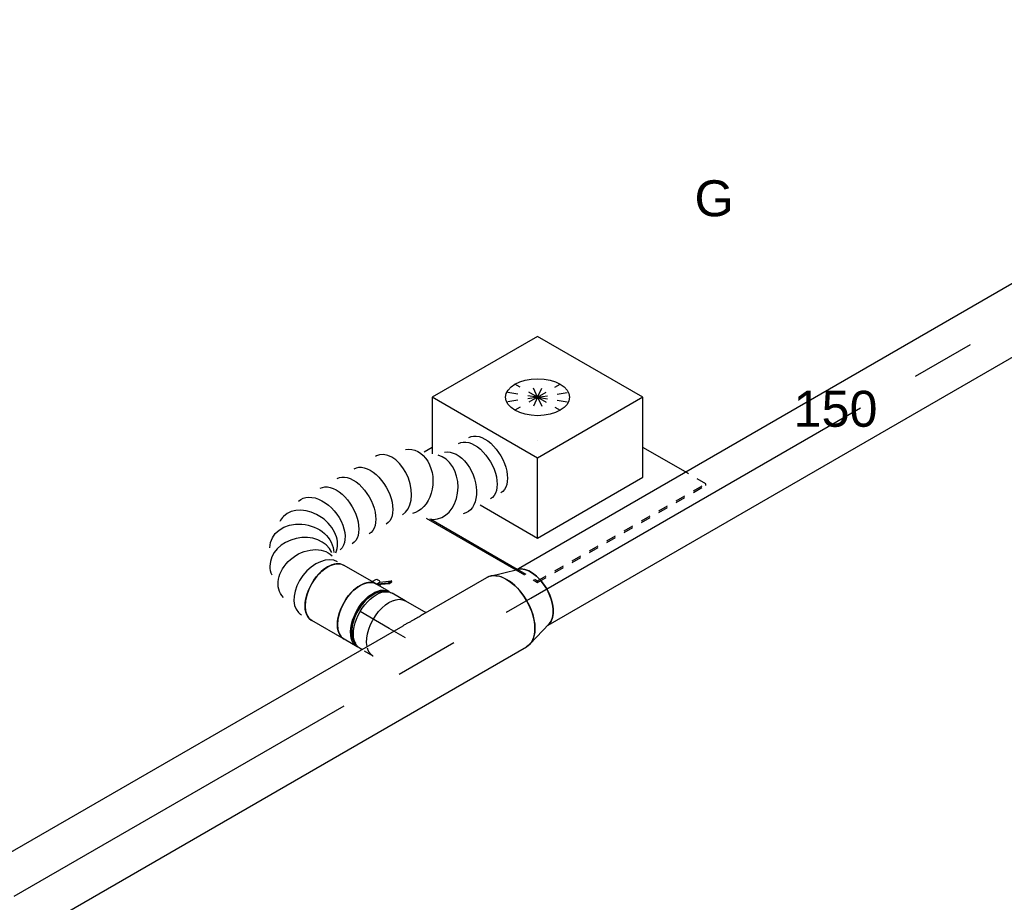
# Model space of a CAD drawing. Extents: x -329828 to 339781, y -55429 to 69176.
# Tile 63 of 140: x -39290 to -36827, y 41510 to 43719. Entities that reach past the tile are written whole.
import ezdxf
from ezdxf.enums import TextEntityAlignment as Align

# ---------------------------------------------------------------- set-up
doc = ezdxf.new("R2010")
doc.units = 0
doc.header["$LTSCALE"] = 50
doc.linetypes.add('CENTER2', pattern=[28.575, 19.05, -3.175, 3.175, -3.175])
doc.linetypes.add('STREEPJES', pattern=[0.1, 0.05, -0.05])
doc.layers.get('0').update_dxf_attribs({"linetype": 'CONTINUOUS'})
for name, color, linetype in [('WL570---_TOEVOER', 3, 'CONTINUOUS'), ('WL570---_TOEVOER_HL', 8, 'CONTINUOUS'), ('WL570---_TOEVOER_RST', 2, 'CONTINUOUS'), ('WL570---_TOEVOER_RST_HL', 1, 'CONTINUOUS'), ('WM570---_TOEVOER_PR', 1, 'CONTINUOUS'), ('WM570---_TOEVOER_RST_PR', 1, 'CONTINUOUS')]:
    doc.layers.add(name, color=color, linetype=linetype)
doc.styles.add('BURO-018', font='ARIAL.TTF', dxfattribs={"height": 90})

# ---------------------------------------------------------------- blocks, each defined once
blk = doc.blocks.new('*U907')
at = {"color": 0, "ltscale": 10}
for p, q in [((-174.3, 225.6, 4821.3), (-245.3, 102.7, 4821.3)), ((130.2, 225.6, 4821.3), (-174.3, 225.6, 4821.3)), ((-22, -38.2, 4821.3), (-174.3, 225.6, 4821.3)), ((282.5, -38.2, 4821.3), (130.2, 225.6, 4821.3)), ((-237.2, 116.7, 4821.3), (-260.5, 116.7, 4821.3)), ((-338.4, -29.1, 4821.3), (-209.1, -253, 4821.3)), ((-329.8, -36.9, 4821.3), (-204.9, -253.2, 4821.3)), ((-122.1, -211.4, 4821.3), (-22, -38.2, 4821.3)), ((282.5, -38.2, 4821.3), (-22, -38.2, 4821.3)), ((182.5, -211.4, 4821.3), (282.5, -38.2, 4821.3)), ((-205.1, -67.6, 4821.3), (-122.1, -211.4, 4821.3)), ((280.9, -253.2, 4821.3), (219.6, -147.1, 4821.3)), ((-122.1, -211.4, 4821.3), (182.5, -211.4, 4821.3))]:
    blk.add_line(p, q, dxfattribs=at)
at = {"color": 8, "linetype": 'STREEPJES', "ltscale": 10}
for p, q in [((54.1, 93.7, 4821.3), (21.4, 150.3, 4821.3)), ((54.1, 93.7, 4821.3), (-6.9, 142.7, 4821.3)), ((54.1, 93.7, 4821.3), (58.5, 142.7, 4821.3)), ((54.1, 93.7, 4821.3), (-18.8, 122, 4821.3)), ((54.1, 93.7, 4821.3), (94.3, 122, 4821.3)), ((54.1, 93.7, 4821.3), (-11.2, 93.7, 4821.3)), ((54.1, 93.7, 4821.3), (13.9, 65.4, 4821.3)), ((54.1, 93.7, 4821.3), (49.7, 44.7, 4821.3)), ((54.1, 93.7, 4821.3), (86.8, 37.1, 4821.3)), ((54.1, 93.7, 4821.3), (115, 44.7, 4821.3)), ((54.1, 93.7, 4821.3), (127, 65.4, 4821.3)), ((54.1, 93.7, 4821.3), (119.4, 93.7, 4821.3)), ((-209.1, -253, 4821.3), (-177.6, -307.6, 4821.3)), ((-204.9, -253.2, 4821.3), (-175.5, -304.1, 4821.3)), ((310.3, -304.1, 4821.3), (280.9, -253.2, 4821.3)), ((-175.5, -304.1, 4821.3), (-177.6, -307.6, 4821.3)), ((-177.6, -307.6, 4821.3), (308.2, -307.6, 4821.3)), ((-175.5, -304.1, 4821.3), (310.3, -304.1, 4821.3)), ((308.2, -307.6, 4821.3), (310.3, -304.1, 4821.3))]:
    blk.add_line(p, q, dxfattribs=at)
at = {"color": 0, "ltscale": 10}
blk.add_ellipse((54.1, 93.7, 4821.3), major_axis=(69.3, -40), ratio=0.57735, dxfattribs=at)
at = {"layer": 'WL570---_TOEVOER_RST_HL', "linetype": 'CENTER2'}
blk.add_circle((0, 0, 4821.3), 0.075, dxfattribs=at)
at = {"layer": 'WL570---_TOEVOER_RST', "color": 1, "style": 'BURO-018'}
for tag in ['MC', 'Q']:
    blk.add_attdef(tag, text='', height=90, dxfattribs=at).set_placement((0, 0), align=Align.MIDDLE)
at = {"layer": 'WM570---_TOEVOER_RST_PR', "color": 1, "style": 'BURO-018'}
blk.add_attdef('POSNR', text='', height=90, dxfattribs=at).set_placement((0, 0), align=Align.MIDDLE)
blk = doc.blocks.new('*U927')
at = {"color": 0, "ltscale": 10}
for p, q in [((-12.4, -80, 3919.2), (-8.9, -80, 3919.2)), ((-8.9, -80, 3919.2), (46.8, -80, 3919.2))]:
    blk.add_line(p, q, dxfattribs=at)
at = {"color": 8, "linetype": 'STREEPJES', "ltscale": 10, "extrusion": (-9.51518e-17, -1.19035e-16, -1)}
blk.add_ellipse((46.8, 0, 3919.2), major_axis=(0, 80), ratio=0.57735, start_param=0, end_param=0.585588, dxfattribs=at)
at = {"color": 0, "ltscale": 10, "extrusion": (-9.51518e-17, -1.19035e-16, -1)}
blk.add_ellipse((46.8, 0, 3919.2), major_axis=(0, 80), ratio=0.57735, start_param=0.585588, end_param=3.141593, dxfattribs=at)
at = {"color": 0, "ltscale": 10}
blk.add_spline([(-8.9, -73.8, 3919.2), (-7.3, -70.5, 3919.2), (-5.3, -66.4, 3919.2), (-2.9, -61.8, 3919.2), (0, -56.6, 3919.2), (3.4, -50.8, 3919.2), (7.3, -44.6, 3919.2), (11.5, -37.9, 3919.2), (15.9, -30.9, 3919.2), (20.2, -23.5, 3919.2)], degree=3, dxfattribs=at)
at = {"layer": 'WL570---_TOEVOER_HL', "linetype": 'CENTER2'}
blk.add_line((0, 0, 3919.2), (46.8, 0, 3919.2), dxfattribs=at)
at = {"layer": 'WM570---_TOEVOER_PR', "color": 1, "style": 'BURO-018'}
blk.add_attdef('POSNR', text='', height=90, dxfattribs=at).set_placement((0, 0), align=Align.MIDDLE)
blk = doc.blocks.new('*U928')
at = {"color": 8, "linetype": 'STREEPJES', "ltscale": 10}
blk.add_line((-42.2, 80, 3982.2), (-9, 80, 3982.2), dxfattribs=at)
at = {"color": 0, "ltscale": 10}
for p, q in [((-9, 80, 3982.2), (-4.1, 80, 3982.2)), ((4.1, 80, 3982.2), (42.2, 80, 3982.2)), ((-42.2, -80, 3982.2), (-4.1, -80, 3982.2)), ((4.1, -80, 3982.2), (42.2, -80, 3982.2))]:
    blk.add_line(p, q, dxfattribs=at)
at = {"color": 8, "linetype": 'STREEPJES', "ltscale": 10, "extrusion": (-8.22703e-17, -4.74988e-17, -1)}
blk.add_ellipse((-42.2, 0, 3982.2), major_axis=(0, 80), ratio=0.57735, start_param=0, end_param=0.585588, dxfattribs=at)
at = {"color": 0, "ltscale": 10, "extrusion": (-8.22703e-17, -4.74988e-17, -1)}
for centre, major_axis, start_param, end_param in [((-4.1, 0, 3982.2), (0, 80), 0, 3.141593), ((4.1, 0, 3982.2), (0, 80), 0, 3.230096), ((4.1, 0, 3982.2), (0, 80), 6.194681, 6.280044), ((4.1, 0, 3982.2), (0, 76), 0.198548, 2.943045), ((42.2, 0, 3982.2), (0, 80), 0, 3.141593), ((-42.2, 0, 3982.2), (0, 80), 0.585588, 3.141593)]:
    blk.add_ellipse(centre, major_axis=major_axis, ratio=0.57735, start_param=start_param, end_param=end_param, dxfattribs=at)
at = {"layer": 'WL570---_TOEVOER_HL', "linetype": 'CENTER2'}
blk.add_line((-42.2, 0, 3982.2), (42.2, 0, 3982.2), dxfattribs=at)
at = {"layer": 'WM570---_TOEVOER_PR', "color": 1, "style": 'BURO-018'}
blk.add_attdef('POSNR', text='', height=90, dxfattribs=at).set_placement((0, 0), align=Align.MIDDLE)
blk = doc.blocks.new('*U929')
at = {"color": 2, "ltscale": 10}
for p, q in [((-70.5, 76, 4045.1), (-78.6, 76, 4045.1)), ((-46.7, 80, 4045.1), (46.7, 80, 4045.1)), ((-74.4, -96.7, 4045.1), (-78.8, -104.3, 4045.1)), ((-70.5, -76, 4045.1), (-78.6, -76, 4045.1)), ((-52.7, -89, 4045.1), (-76.8, -105.9, 4045.1)), ((-76.8, -105.9, 4045.1), (-72.4, -98.4, 4045.1)), ((-74.4, -96.7, 4045.1), (-50.6, -80, 4045.1)), ((-72.4, -98.4, 4045.1), (-74.4, -96.7, 4045.1)), ((-48.4, -81.5, 4045.1), (-72.4, -98.4, 4045.1)), ((-48.4, -81.5, 4045.1), (-52.7, -89, 4045.1)), ((-50.2, -80, 4045.1), (-48.4, -81.5, 4045.1)), ((-47.9, -81.1, 4045.1), (-48.4, -81.5, 4045.1)), ((-46.7, -80, 4045.1), (-35.2, -80, 4045.1)), ((-35.2, -80, 4045.1), (-40.7, -89.6, 4045.1)), ((-35.2, -80, 4045.1), (46.7, -80, 4045.1)), ((-78.8, -104.3, 4045.1), (-76.8, -105.9, 4045.1))]:
    blk.add_line(p, q, dxfattribs=at)
for centre, major_axis, start_param, end_param in [((-84.9, 0, 4045.1), (0, 76), 3.34014, 6.084638), ((-46.7, 0, 4045.1), (0, 80), 3.141593, 6.283185)]:
    blk.add_ellipse(centre, major_axis=major_axis, ratio=0.57735, start_param=start_param, end_param=end_param, dxfattribs=at)
at = {"color": 2, "ltscale": 10, "extrusion": (-5.45148e-17, -1.27622e-16, -1)}
for centre, major_axis, start_param, end_param in [((46.7, 0, 4045.1), (0, 80), 0, 3.141593), ((-49, -84.9, 4045.1), (8.26, -4.77), 2.413666, 3.141593), ((-49, -84.9, 4045.1), (8.26, -4.77), 0, 1.692399)]:
    blk.add_ellipse(centre, major_axis=major_axis, ratio=0.57735, start_param=start_param, end_param=end_param, dxfattribs=at)
at = {"layer": 'WL570---_TOEVOER', "color": 1, "style": 'BURO-018'}
blk.add_attdef('I', text='', height=90, dxfattribs=at).set_placement((0, 0), align=Align.MIDDLE)
at = {"layer": 'WM570---_TOEVOER_PR', "color": 1, "style": 'BURO-018'}
blk.add_attdef('POSNR', text='', height=90, dxfattribs=at).set_placement((0, 0), align=Align.MIDDLE)
blk = doc.blocks.new('*U930')
at = {"color": 0, "ltscale": 10}
for centre, major_axis, ratio, start_param, end_param in [((0, 0, 4078.1), (0, 80), 0.57735, 3.141593, 6.283185), ((23.7, 0, 4078.1), (10.5, 79.7), 0.646887, 3.226552, 6.198226), ((23.7, 0, 4078.1), (10.5, 79.7), 0.646887, 6.198226, 6.368145), ((92.7, -31.2, 4078.1), (59.5, 54.4), 0.803023, 6.107746, 6.458625), ((92.7, -31.2, 4078.1), (59.5, 54.4), 0.803023, 3.317032, 6.107746), ((112.6, -95.9, 4078.1), (-80.2, 6.9), 0.750739, 0.1323, 3.009293), ((112.6, -95.9, 4078.1), (-80.2, 6.9), 0.750739, 3.009293, 3.273893), ((1.6, -309.4, 4078.1), (62.5, -51), 0.648031, 3.246268, 6.17851), ((-97.9, -362.4, 4078.1), (-39.7, 70.3), 0.745454, 6.124475, 6.441896), ((-97.9, -362.4, 4078.1), (-39.7, 70.3), 0.745454, 0.158711, 2.982882), ((1.6, -309.4, 4078.1), (62.5, -51), 0.648031, 6.17851, 6.387861)]:
    blk.add_ellipse(centre, major_axis=major_axis, ratio=ratio, start_param=start_param, end_param=end_param, dxfattribs=at)
at = {"color": 0, "ltscale": 10, "extrusion": (-8.22703e-17, -4.74988e-17, -1)}
for centre, major_axis, ratio, start_param, end_param in [((63.4, -10.6, 4078.1), (-34.1, -73), 0.750739, 3.009293, 6.150885), ((109.5, -60.3, 4078.1), (76.9, 24.3), 0.803023, 6.107746, 9.249338), ((102, -135.6, 4078.1), (74.3, -30.8), 0.646887, 6.198226, 9.339819), ((77.8, -177.4, 4078.1), (69.3, -40), 0.57735, 0, 3.141593), ((53.3, -220, 4078.1), (69.3, -40), 0.57735, 0, 3.141593), ((28.7, -262.5, 4078.1), (69.3, -40), 0.57735, 0, 3.141593), ((-36.5, -343.2, 4078.1), (-39.7, 70.3), 0.745454, 2.982882, 6.124475), ((-136.1, -396.2, 4078.1), (-62.5, 51), 0.648031, 3.246268, 6.387861), ((-165.8, -447.7, 4078.1), (69.3, -40), 0.57735, 0, 3.141593), ((-180.7, -473.6, 4078.1), (69.3, -40), 0.57735, 0, 3.141593)]:
    blk.add_ellipse(centre, major_axis=major_axis, ratio=ratio, start_param=start_param, end_param=end_param, dxfattribs=at)
at = {"layer": 'WM570---_TOEVOER_PR', "color": 1, "style": 'BURO-018'}
blk.add_attdef('POSNR', text='', height=90, dxfattribs=at).set_placement((0, 0), align=Align.MIDDLE)
blk = doc.blocks.new('*U1091')
at = {"color": 0, "ltscale": 10}
for p, q in [((5.2, 100, -26), (5467.1, 100, -26)), ((5525.2, 100, -26), (5708.4, 100, -26)), ((5.2, -100, -26), (2538.7, -100, -26)), ((2683.1, -100, -26), (5708.4, -100, -26))]:
    blk.add_line(p, q, dxfattribs=at)
at = {"color": 8, "linetype": 'STREEPJES', "ltscale": 10}
blk.add_line((2673.2, -100, -26), (2683.1, -100, -26), dxfattribs=at)
at = {"color": 0, "ltscale": 10, "extrusion": (-4.26297e-17, -1.03585e-16, -1)}
blk.add_ellipse((5708.4, 0, -26), major_axis=(0, 100), ratio=0.57735, start_param=0, end_param=3.141593, dxfattribs=at)
at = {"color": 0, "ltscale": 10}
blk.add_ellipse((0, 0, -26), major_axis=(0, 100), ratio=0.57735, start_param=3.320935, end_param=6.103843, dxfattribs=at)
at = {"layer": 'WL570---_TOEVOER_HL', "linetype": 'CENTER2'}
blk.add_line((0, 0, -26), (5708.4, 0, -26), dxfattribs=at)
at = {"layer": 'WM570---_TOEVOER_PR', "color": 1, "style": 'BURO-018'}
blk.add_attdef('POSNR', text='', height=90, dxfattribs=at).set_placement((0, 0), align=Align.MIDDLE)
blk = doc.blocks.new('*U1092')
at = {"color": 0, "ltscale": 10}
for p, q in [((9.6, 98.6, 4010.5), (77.2, 78.9, 4010.5)), ((9.6, -98.6, 4010.5), (77.2, -78.9, 4010.5))]:
    blk.add_line(p, q, dxfattribs=at)
blk.add_ellipse((0, 0, 4010.5), major_axis=(0, 100), ratio=0.57735, start_param=3.141593, end_param=6.283185, dxfattribs=at)
at = {"color": 0, "ltscale": 10, "extrusion": (-4.26297e-17, -1.03585e-16, -1)}
blk.add_ellipse((69.6, 0, 4010.5), major_axis=(0, 80), ratio=0.57735, start_param=0.166759, end_param=2.974833, dxfattribs=at)
at = {"layer": 'WL570---_TOEVOER_HL', "linetype": 'CENTER2'}
blk.add_line((0, 0, 4010.5), (69.6, 0, 4010.5), dxfattribs=at)
for centre in [(0, 0, 4010.5), (69.6, 0, 4010.5)]:
    blk.add_circle(centre, 0.075, dxfattribs=at)
at = {"layer": 'WM570---_TOEVOER_PR', "color": 1, "style": 'BURO-018'}
blk.add_attdef('POSNR', text='', height=90, dxfattribs=at).set_placement((0, 0), align=Align.MIDDLE)
blk = doc.blocks.new('*U1094')
at = {"color": 0, "ltscale": 10}
for p, q in [((3.9, 80, 4059.7), (2530.9, 80, 4059.7)), ((2591.9, 80, 4059.7), (2710.2, 80, 4059.7)), ((3.9, -80, 4059.7), (2710.2, -80, 4059.7))]:
    blk.add_line(p, q, dxfattribs=at)
blk.add_ellipse((0, 0, 4059.7), major_axis=(0, 80), ratio=0.57735, start_param=3.308352, end_param=6.116426, dxfattribs=at)
at = {"color": 0, "ltscale": 10, "extrusion": (-4.26297e-17, -1.03585e-16, -1)}
blk.add_ellipse((2710.2, 0, 4059.7), major_axis=(0, 80), ratio=0.57735, start_param=0, end_param=3.141593, dxfattribs=at)
at = {"layer": 'WL570---_TOEVOER_HL', "linetype": 'CENTER2'}
blk.add_line((0, 0, 4059.7), (2710.2, 0, 4059.7), dxfattribs=at)
at = {"layer": 'WM570---_TOEVOER_PR', "color": 1, "style": 'BURO-018'}
blk.add_attdef('POSNR', text='', height=90, dxfattribs=at).set_placement((0, 0), align=Align.MIDDLE)

msp = doc.modelspace()

# ---------------------------------------------------------------- block references
at = {"layer": 'WL570---_TOEVOER'}
for name, p, rotation in [('*U1094', (-38011.7, 42271.2, -4059.7), 30.00000000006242), ('*U930', (-38519.7, 42284.2, -4078.1), 149.9999999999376), ('*U929', (-38479.2, 42260.9, -4045.1), 149.9999999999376), ('*U1092', (-38071.9, 42236.4, -4010.5), 30.00000000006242), ('*U1091', (-43015.5, 39382.2, 26), 30.00000000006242), ('*U928', (-38402.2, 42216.4, -3982.2), 149.9999999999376), ('*U927', (-38325.1, 42171.9, -3919.2), 149.9999999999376)]:
    msp.add_blockref(name, p, dxfattribs=dict(at, rotation=rotation))
at = {"layer": 'WL570---_TOEVOER_RST'}
ref = msp.add_blockref('*U907', (-37994.6, 42665.8, -4821.3), dxfattribs=dict(at, rotation=30.00000000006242))
ref.add_attrib('Q', '150', dxfattribs={"color": 1, "height": 90, "style": 'BURO-018'}).set_placement((-37249.1, 42745.1), align=Align.MIDDLE)
ref.add_attrib('MC', 'G', dxfattribs={"color": 1, "height": 90, "style": 'BURO-018'}).set_placement((-37553.1, 43271.8), align=Align.MIDDLE)

doc.saveas('drawing.dxf')
